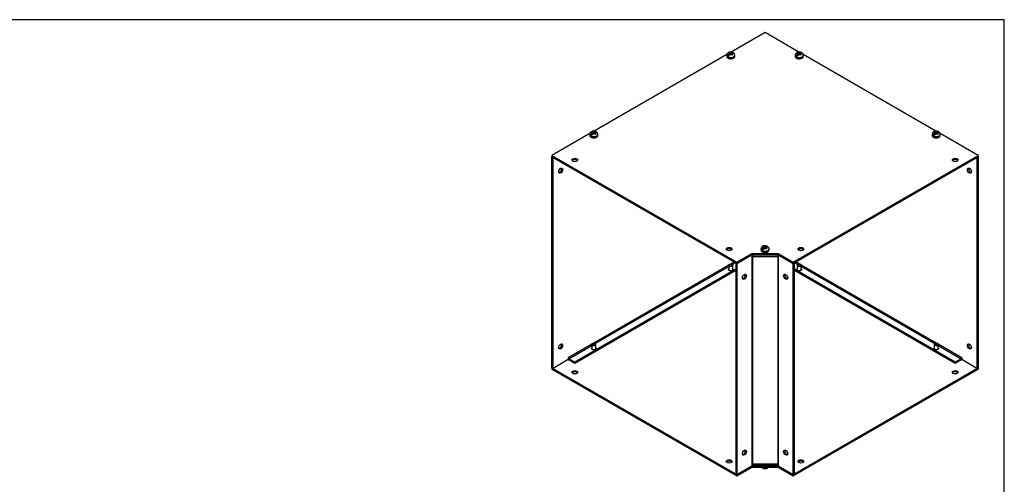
# Model space of a CAD drawing. Header units: inches. Extents: x 0.2 to 89.8, y -0.5 to 59.8.
# Tile 6 of 6: x 44.1 to 89.8, y 38.2 to 59.8. Entities that reach past the tile are written whole.
import ezdxf

# ---------------------------------------------------------------- set-up
doc = ezdxf.new("R2010")
doc.units = ezdxf.units.IN
doc.header["$MEASUREMENT"] = 0
for name, color, linetype in [('COM55548-6', 7, 'Continuous'), ('COM55549-6', 7, 'Continuous'), ('COM55550-6', 7, 'Continuous'), ('Default', 7, 'Continuous'), ('SCS19491', 7, 'Continuous')]:
    doc.layers.add(name, color=color, linetype=linetype)

# ---------------------------------------------------------------- blocks, each defined once
blk = doc.blocks.new('SE5')
at = {"layer": 'COM55548-6', "color": 7, "linetype": 'Continuous'}
for p, q in [((78.7, 59.189), (77.127, 58.281)), ((80.273, 58.28), (78.7, 59.189)), ((76.925, 58.165), (70.763, 54.607)), ((86.637, 54.606), (80.474, 58.165)), ((70.561, 54.49), (68.8, 53.473)), ((88.599, 53.473), (86.838, 54.49)), ((68.8, 53.473), (77.387, 48.516)), ((68.8, 53.473), (68.8, 53.415)), ((68.8, 53.415), (77.387, 48.457)), ((80.012, 48.516), (88.599, 53.473)), ((80.012, 48.457), (88.599, 53.415)), ((88.599, 53.473), (88.599, 53.415)), ((77.387, 48.516), (78.094, 48.924)), ((77.387, 48.457), (78.094, 48.865)), ((77.387, 48.516), (77.387, 48.457)), ((78.094, 48.924), (79.305, 48.924)), ((78.094, 48.924), (78.094, 48.865)), ((78.094, 48.865), (79.305, 48.865)), ((79.305, 48.924), (80.012, 48.516)), ((79.305, 48.924), (79.305, 48.865)), ((79.305, 48.865), (80.012, 48.457)), ((80.012, 48.516), (80.012, 48.457)), ((68.8, 43.617), (77.387, 38.659)), ((68.8, 43.617), (68.8, 43.558)), ((68.8, 43.558), (77.387, 38.6)), ((80.012, 38.6), (88.599, 43.558)), ((80.063, 38.688), (88.549, 43.587)), ((88.599, 43.616), (88.599, 43.558)), ((77.387, 38.659), (78.085, 39.062)), ((77.387, 38.6), (78.094, 39.008)), ((78.094, 39.066), (78.094, 39.008)), ((78.094, 39.008), (79.305, 39.008)), ((78.102, 39.067), (79.298, 39.067)), ((79.305, 39.066), (79.305, 39.008)), ((79.305, 39.008), (80.012, 38.6)), ((79.312, 39.063), (80.012, 38.659)), ((77.387, 38.659), (77.387, 38.6)), ((80.012, 38.659), (80.012, 38.659)), ((80.012, 38.659), (80.012, 38.6))]:
    blk.add_line(p, q, dxfattribs=at)
for centre in [(69.861, 53.269), (87.538, 53.269), (77.034, 49.128), (80.366, 49.128), (69.861, 43.413), (87.538, 43.413), (77.034, 39.271), (80.366, 39.271)]:
    blk.add_ellipse(centre, major_axis=(0.133, 0), ratio=0.57735, dxfattribs=at)
for centre, major_axis, start_param, end_param in [((69.861, 53.211), (-0.133, 0), 3.534412, 5.890366), ((87.538, 53.211), (-0.133, 0), 3.534412, 5.890366), ((77.034, 49.069), (-0.133, 0), 3.534412, 5.890366), ((80.366, 49.069), (-0.133, 0), 3.534412, 5.890366), ((77.109, 48.209), (0.125, 0), 3.141593, 6.283185), ((80.291, 48.209), (0.125, 0), 3.141593, 6.283185), ((70.745, 44.535), (0.125, 0), 3.141593, 6.283185), ((86.655, 44.535), (0.125, 0), 3.141593, 6.283185), ((69.861, 43.354), (-0.133, 0), 3.534412, 5.890366), ((87.538, 43.354), (-0.133, 0), 3.534412, 5.890366), ((77.034, 39.212), (-0.133, 0), 3.534412, 5.890366), ((80.366, 39.212), (-0.133, 0), 3.534412, 5.890366)]:
    blk.add_ellipse(centre, major_axis=major_axis, ratio=0.57735, start_param=start_param, end_param=end_param, dxfattribs=at)
at = {"layer": 'COM55549-6', "color": 7, "linetype": 'Continuous'}
for p, q in [((78.085, 48.86), (77.387, 48.457)), ((78.085, 48.86), (78.085, 39.062)), ((78.11, 48.865), (78.11, 48.778)), ((78.11, 48.778), (78.11, 48.865)), ((78.11, 48.778), (78.11, 48.778)), ((78.11, 48.778), (78.11, 39.156)), ((79.289, 48.778), (78.11, 48.778)), ((79.289, 48.865), (79.289, 48.778)), ((79.289, 48.865), (79.289, 48.778)), ((79.289, 48.778), (79.289, 39.156)), ((79.289, 48.778), (79.289, 48.778)), ((79.315, 48.859), (79.315, 39.062)), ((77.336, 48.486), (77.336, 38.688)), ((77.387, 48.457), (77.336, 48.486)), ((77.387, 48.457), (77.387, 38.659)), ((80.012, 48.457), (80.063, 48.486)), ((80.012, 48.457), (80.012, 48.457)), ((80.012, 38.659), (80.012, 48.457)), ((80.063, 38.688), (80.063, 48.486)), ((80.063, 48.486), (80.063, 48.486)), ((77.387, 38.659), (78.085, 39.062)), ((78.11, 39.156), (78.11, 39.068)), ((78.11, 39.156), (78.11, 39.156)), ((78.11, 39.11), (78.11, 39.156)), ((78.11, 39.156), (79.289, 39.156)), ((78.11, 39.11), (79.289, 39.11)), ((79.289, 39.156), (79.289, 39.156)), ((79.289, 39.156), (79.289, 39.068)), ((79.289, 39.156), (79.289, 39.11)), ((79.315, 39.062), (80.012, 38.659)), ((77.387, 38.659), (77.336, 38.688)), ((80.012, 38.659), (80.063, 38.688))]:
    blk.add_line(p, q, dxfattribs=at)
for centre, major_axis, start_param, end_param in [((78.11, 48.845), (-0.036, 0), 4.712389, 5.497787), ((79.289, 48.845), (0.036, 0), 0.885132, 1.570796), ((77.69, 47.874), (0.066, 0.115), 3.534412, 5.890366), ((79.71, 47.874), (0.066, -0.115), 3.534412, 5.890366), ((77.69, 39.709), (0.066, 0.115), 3.534412, 5.890366), ((79.71, 39.709), (0.067, -0.115), 3.534412, 5.890366), ((78.11, 39.047), (-0.036, 0), 4.712389, 5.497787), ((79.289, 39.047), (0.036, 0), 0.785398, 1.570796)]:
    blk.add_ellipse(centre, major_axis=major_axis, ratio=0.57735, start_param=start_param, end_param=end_param, dxfattribs=at)
for centre, major_axis in [((77.741, 47.844), (-0.066, -0.115)), ((79.659, 47.844), (-0.066, 0.115)), ((77.741, 39.68), (-0.067, -0.115)), ((79.659, 39.68), (-0.067, 0.115))]:
    blk.add_ellipse(centre, major_axis=major_axis, ratio=0.57735, dxfattribs=at)
at = {"layer": 'COM55550-6', "color": 7, "linetype": 'Continuous'}
for p, q in [((68.8, 53.415), (68.851, 53.385)), ((68.8, 43.617), (68.8, 53.415)), ((68.851, 43.587), (68.851, 53.385)), ((88.6, 53.415), (88.549, 53.385)), ((88.549, 53.385), (88.549, 43.587)), ((88.549, 53.385), (88.549, 53.385)), ((88.599, 53.415), (88.6, 53.415)), ((88.6, 53.415), (88.6, 43.617)), ((77.26, 48.53), (77.109, 48.443)), ((77.173, 48.422), (77.311, 48.501)), ((80.089, 48.501), (80.226, 48.422)), ((80.291, 48.443), (80.14, 48.531)), ((77.336, 48.196), (69.861, 43.88)), ((77.336, 48.137), (69.861, 43.821)), ((77.014, 48.389), (70.745, 44.769)), ((70.809, 44.747), (77.014, 48.329)), ((87.539, 43.88), (80.063, 48.196)), ((87.539, 43.821), (80.063, 48.137)), ((86.655, 44.769), (80.385, 48.389)), ((80.386, 48.33), (86.59, 44.748)), ((70.651, 44.714), (69.558, 44.084)), ((69.584, 44.04), (70.65, 44.655)), ((87.842, 44.084), (86.749, 44.715)), ((86.75, 44.656), (87.816, 44.04)), ((69.558, 43.996), (68.851, 43.587)), ((69.558, 44.084), (69.558, 44.084)), ((69.558, 44.084), (69.558, 43.996)), ((69.861, 43.88), (69.584, 44.04)), ((69.861, 43.821), (69.584, 43.981)), ((87.816, 44.04), (87.539, 43.88)), ((87.816, 43.981), (87.539, 43.821)), ((87.842, 44.084), (87.842, 43.996)), ((87.842, 44.084), (87.842, 44.084)), ((88.549, 43.587), (87.842, 43.996)), ((68.8, 43.617), (68.851, 43.587)), ((69.861, 43.821), (69.861, 43.88)), ((87.539, 43.821), (87.539, 43.88)), ((88.6, 43.617), (88.549, 43.587))]:
    blk.add_line(p, q, dxfattribs=at)
for centre, major_axis in [((69.205, 52.773), (-0.066, -0.115)), ((88.195, 52.773), (-0.066, 0.115)), ((69.205, 44.608), (-0.067, -0.115)), ((88.195, 44.608), (-0.066, 0.115))]:
    blk.add_ellipse(centre, major_axis=major_axis, ratio=0.57735, dxfattribs=at)
for centre, major_axis, start_param, end_param in [((69.154, 52.802), (0.067, 0.115), 3.534412, 5.890366), ((88.246, 52.802), (0.067, -0.115), 3.534412, 5.890366), ((69.154, 44.637), (0.067, 0.115), 3.534412, 5.890366), ((88.246, 44.637), (0.067, -0.115), 3.534412, 5.890366), ((69.584, 44.069), (-0.018, 0.0312), 0.785398, 2.356194), ((69.584, 44.069), (-0.054, 0.0935), 2.015584, 2.356194), ((87.816, 44.069), (-0.018, -0.0312), 0.785398, 2.356194), ((87.816, 44.069), (-0.054, -0.0935), 0.785398, 1.126008)]:
    blk.add_ellipse(centre, major_axis=major_axis, ratio=0.57735, start_param=start_param, end_param=end_param, dxfattribs=at)
at = {"layer": 'SCS19491', "color": 7, "linetype": 'Continuous'}
for p, q in [((76.921, 58.136), (76.921, 58.087)), ((77.029, 58.126), (76.957, 58.085)), ((77.035, 58.264), (76.995, 58.238)), ((76.995, 58.238), (77.018, 58.23)), ((77.018, 58.23), (77.062, 58.207)), ((77.062, 58.207), (77.022, 58.183)), ((77.035, 58.221), (77.035, 58.264)), ((77.104, 58.231), (77.057, 58.257)), ((77.062, 58.157), (77.062, 58.207)), ((77.093, 58.176), (77.062, 58.193)), ((77.064, 58.159), (77.106, 58.183)), ((77.153, 58.259), (77.104, 58.231)), ((77.104, 58.231), (77.104, 58.182)), ((77.106, 58.183), (77.152, 58.159)), ((77.149, 58.195), (77.117, 58.177)), ((77.149, 58.208), (77.195, 58.235)), ((77.195, 58.183), (77.149, 58.208)), ((77.149, 58.16), (77.149, 58.208)), ((77.174, 58.144), (77.214, 58.17)), ((77.214, 58.17), (77.195, 58.183)), ((77.296, 58.087), (77.296, 58.136)), ((80.103, 58.136), (80.103, 58.087)), ((80.211, 58.126), (80.139, 58.085)), ((80.217, 58.264), (80.177, 58.238)), ((80.177, 58.238), (80.2, 58.23)), ((80.2, 58.23), (80.244, 58.207)), ((80.244, 58.207), (80.204, 58.183)), ((80.217, 58.221), (80.217, 58.264)), ((80.286, 58.231), (80.239, 58.257)), ((80.244, 58.157), (80.244, 58.207)), ((80.275, 58.176), (80.244, 58.193)), ((80.246, 58.159), (80.288, 58.183)), ((80.335, 58.259), (80.286, 58.231)), ((80.286, 58.231), (80.286, 58.182)), ((80.288, 58.183), (80.334, 58.159)), ((80.331, 58.195), (80.299, 58.177)), ((80.331, 58.208), (80.377, 58.235)), ((80.377, 58.183), (80.331, 58.208)), ((80.331, 58.16), (80.331, 58.208)), ((80.355, 58.144), (80.396, 58.17)), ((80.396, 58.17), (80.377, 58.183)), ((80.478, 58.087), (80.478, 58.136)), ((70.557, 54.461), (70.557, 54.412)), ((70.665, 54.452), (70.593, 54.411)), ((70.671, 54.59), (70.631, 54.564)), ((70.631, 54.564), (70.654, 54.556)), ((70.654, 54.556), (70.698, 54.532)), ((70.698, 54.532), (70.658, 54.509)), ((70.671, 54.547), (70.671, 54.59)), ((70.74, 54.557), (70.693, 54.582)), ((70.698, 54.483), (70.698, 54.532)), ((70.729, 54.502), (70.698, 54.518)), ((70.7, 54.485), (70.742, 54.509)), ((70.789, 54.585), (70.74, 54.557)), ((70.74, 54.557), (70.74, 54.508)), ((70.742, 54.509), (70.788, 54.484)), ((70.785, 54.521), (70.753, 54.503)), ((70.785, 54.533), (70.831, 54.56)), ((70.831, 54.509), (70.785, 54.533)), ((70.785, 54.486), (70.785, 54.533)), ((70.81, 54.469), (70.85, 54.495)), ((70.85, 54.495), (70.831, 54.509)), ((70.932, 54.412), (70.932, 54.461)), ((86.467, 54.461), (86.467, 54.412)), ((86.575, 54.452), (86.503, 54.411)), ((86.581, 54.59), (86.541, 54.564)), ((86.541, 54.564), (86.564, 54.556)), ((86.564, 54.556), (86.608, 54.532)), ((86.608, 54.532), (86.568, 54.509)), ((86.581, 54.547), (86.581, 54.59)), ((86.65, 54.557), (86.603, 54.582)), ((86.608, 54.483), (86.608, 54.532)), ((86.639, 54.502), (86.608, 54.518)), ((86.61, 54.485), (86.652, 54.509)), ((86.699, 54.585), (86.65, 54.557)), ((86.65, 54.557), (86.65, 54.508)), ((86.652, 54.509), (86.698, 54.484)), ((86.694, 54.521), (86.663, 54.503)), ((86.694, 54.533), (86.741, 54.56)), ((86.741, 54.509), (86.694, 54.533)), ((86.694, 54.486), (86.694, 54.533)), ((86.719, 54.469), (86.76, 54.495)), ((86.76, 54.495), (86.741, 54.509)), ((86.842, 54.412), (86.842, 54.461)), ((78.512, 49.138), (78.512, 49.089)), ((78.62, 49.128), (78.548, 49.087)), ((78.626, 49.266), (78.586, 49.24)), ((78.586, 49.24), (78.609, 49.232)), ((78.609, 49.232), (78.653, 49.209)), ((78.653, 49.209), (78.613, 49.186)), ((78.626, 49.223), (78.626, 49.266)), ((78.695, 49.233), (78.648, 49.259)), ((78.653, 49.159), (78.653, 49.209)), ((78.684, 49.178), (78.653, 49.195)), ((78.655, 49.161), (78.697, 49.185)), ((78.744, 49.261), (78.695, 49.233)), ((78.695, 49.233), (78.695, 49.184)), ((78.697, 49.185), (78.743, 49.161)), ((78.74, 49.197), (78.708, 49.179)), ((78.74, 49.21), (78.786, 49.237)), ((78.786, 49.185), (78.74, 49.21)), ((78.74, 49.163), (78.74, 49.21)), ((78.765, 49.146), (78.805, 49.172)), ((78.805, 49.172), (78.786, 49.185)), ((78.887, 49.089), (78.887, 49.138)), ((77.014, 48.381), (77.014, 48.163)), ((77.063, 48.432), (77.041, 48.42)), ((77.176, 48.42), (77.155, 48.432)), ((77.204, 48.163), (77.204, 48.381)), ((80.196, 48.381), (80.196, 48.163)), ((80.245, 48.432), (80.223, 48.42)), ((80.358, 48.42), (80.337, 48.432)), ((80.386, 48.163), (80.386, 48.381)), ((70.65, 44.707), (70.65, 44.488)), ((70.699, 44.758), (70.677, 44.746)), ((70.812, 44.746), (70.791, 44.758)), ((70.84, 44.488), (70.84, 44.707)), ((86.56, 44.707), (86.56, 44.488)), ((86.609, 44.758), (86.587, 44.746)), ((86.722, 44.746), (86.701, 44.758)), ((86.75, 44.488), (86.75, 44.707))]:
    blk.add_line(p, q, dxfattribs=at)
for centre, radius, start, end in [((77.056, 58.134), 0.134, 117.1731, 178.7739), ((77.099, 58.063), 0.144, 122.6431, 170.9725), ((77.108, 58.045), 0.237, 68.4066, 118.4324), ((77.142, 58.038), 0.144, 122.6435, 170.9722), ((77.022, 58.194), 0.0717, 61.1579, 79.3273), ((77.098, 58.058), 0.114, 48.339, 61.6041), ((77.171, 58.137), 0.124, 359.2407, 52.7528), ((80.238, 58.134), 0.134, 117.1731, 178.7739), ((80.281, 58.063), 0.144, 122.6431, 170.9725), ((80.289, 58.045), 0.237, 68.4066, 118.4324), ((80.324, 58.038), 0.144, 122.6435, 170.9722), ((80.204, 58.194), 0.0717, 61.1579, 79.3273), ((80.28, 58.058), 0.114, 48.339, 61.6041), ((80.353, 58.137), 0.124, 359.2407, 52.7528), ((70.692, 54.46), 0.134, 117.1731, 178.7739), ((70.735, 54.388), 0.144, 122.6431, 170.9725), ((70.744, 54.371), 0.237, 68.4066, 118.4324), ((70.778, 54.364), 0.144, 122.6435, 170.9722), ((70.658, 54.52), 0.0717, 61.1579, 79.3273), ((70.734, 54.384), 0.114, 48.339, 61.6041), ((70.807, 54.463), 0.124, 359.2407, 52.7528), ((86.602, 54.46), 0.134, 117.1731, 178.7739), ((86.645, 54.388), 0.144, 122.6431, 170.9725), ((86.653, 54.371), 0.237, 68.4066, 118.4324), ((86.688, 54.364), 0.144, 122.6435, 170.9722), ((86.568, 54.52), 0.0717, 61.1579, 79.3273), ((86.644, 54.384), 0.114, 48.339, 61.6041), ((86.717, 54.463), 0.124, 359.2407, 52.7528), ((78.647, 49.136), 0.134, 117.1731, 178.7739), ((78.69, 49.065), 0.144, 122.6431, 170.9725), ((78.698, 49.047), 0.237, 68.4066, 118.4324), ((78.733, 49.04), 0.144, 122.6435, 170.9722), ((78.613, 49.196), 0.0717, 61.1579, 79.3273), ((78.689, 49.06), 0.114, 48.339, 61.6041), ((78.762, 49.139), 0.124, 359.2407, 52.7528), ((78.64, 39.083), 0.128, 216.0798, 232.1448)]:
    blk.add_arc(centre, radius, start, end, dxfattribs=at)
for centre, major_axis, start_param, end_param in [((77.109, 58.136), (0.187, 0), 3.13519, 6.283185), ((77.109, 58.209), (0.0975, 0), 2.760151, 3.614224), ((77.109, 58.209), (0.0975, 0), 1.098165, 2.133766), ((77.109, 58.209), (-0.0975, 0), 1.098165, 2.03117), ((77.109, 58.209), (-0.0975, 0), 2.657556, 3.614224), ((77.109, 58.136), (0.187, 0), 0, 0.000471), ((80.291, 58.136), (0.187, 0), 3.13519, 6.283185), ((80.291, 58.209), (0.0975, 0), 2.760151, 3.614224), ((80.291, 58.209), (0.0975, 0), 1.098165, 2.133766), ((80.291, 58.209), (-0.0975, 0), 1.098165, 2.03117), ((80.291, 58.209), (-0.0975, 0), 2.657556, 3.614224), ((80.291, 58.136), (0.187, 0), 0, 0.000471), ((77.109, 58.087), (-0.188, 0), 0, 3.141593), ((77.109, 58.148), (-0.186, 0), 0.623612, 0.947184), ((80.291, 58.087), (-0.187, 0), 0, 3.141593), ((80.291, 58.148), (-0.186, 0), 0.623612, 0.947184), ((70.745, 54.461), (0.187, 0), 3.13519, 6.283185), ((70.745, 54.535), (0.0975, 0), 2.760151, 3.614224), ((70.745, 54.535), (0.0975, 0), 1.098165, 2.133766), ((70.745, 54.535), (-0.0975, 0), 1.098165, 2.03117), ((70.745, 54.535), (-0.0975, 0), 2.657556, 3.614224), ((70.745, 54.461), (0.187, 0), 0, 0.000471), ((86.655, 54.461), (0.187, 0), 3.13519, 6.283185), ((86.655, 54.535), (0.0975, 0), 2.760151, 3.614224), ((86.655, 54.535), (0.0975, 0), 1.098165, 2.133766), ((86.655, 54.535), (-0.0975, 0), 1.098165, 2.03117), ((86.655, 54.535), (-0.0975, 0), 2.657556, 3.614224), ((86.655, 54.461), (0.187, 0), 0, 0.000471), ((70.745, 54.412), (-0.188, 0), 0, 3.141593), ((70.745, 54.474), (-0.186, 0), 0.623612, 0.947184), ((86.655, 54.412), (-0.188, 0), 0, 3.141593), ((86.655, 54.474), (-0.186, 0), 0.623612, 0.947184), ((78.7, 49.138), (0.187, 0), 3.13519, 6.283185), ((78.7, 49.089), (-0.187, 0), 0, 3.141593), ((78.7, 49.15), (-0.186, 0), 0.623612, 0.947184), ((78.7, 49.211), (0.0975, 0), 2.760151, 3.614224), ((78.7, 49.211), (0.0975, 0), 1.098165, 2.133766), ((78.7, 49.211), (-0.0975, 0), 1.098165, 2.03117), ((78.7, 49.211), (-0.0975, 0), 2.657556, 3.614224), ((78.7, 49.138), (0.187, 0), 0, 0.000471), ((77.109, 48.381), (-0.095, 0), 5.497787, 6.283185), ((77.109, 48.381), (-0.095, 0), 0, 3.926991), ((80.291, 48.381), (-0.095, 0), 5.497787, 6.283185), ((80.291, 48.381), (-0.095, 0), 0, 3.926991), ((70.745, 44.707), (-0.095, 0), 5.497787, 6.283185), ((70.745, 44.707), (-0.095, 0), 0, 3.926991), ((86.655, 44.707), (-0.095, 0), 5.497787, 6.283185), ((86.655, 44.707), (-0.095, 0), 0, 3.926991), ((78.7, 39.071), (-0.186, 0), 0.623612, 0.947184), ((78.7, 39.083), (-0.187, 0), 0.764565, 2.377028)]:
    blk.add_ellipse(centre, major_axis=major_axis, ratio=0.57735, start_param=start_param, end_param=end_param, dxfattribs=at)
for centre in [(77.109, 48.406), (80.291, 48.406), (70.745, 44.732), (86.655, 44.732)]:
    blk.add_ellipse(centre, major_axis=(0.065, 0), ratio=0.57735, dxfattribs=at)
for points, knots in [([(77.217, 58.235), (77.217, 58.239), (77.216, 58.243), (77.213, 58.249), (77.212, 58.252), (77.208, 58.258), (77.206, 58.26), (77.201, 58.264), (77.198, 58.265), (77.192, 58.268), (77.189, 58.268), (77.182, 58.269), (77.179, 58.268), (77.172, 58.267), (77.168, 58.266), (77.161, 58.263), (77.157, 58.261), (77.153, 58.259)], [0, 0, 0, 0, 0.125, 0.125, 0.25, 0.25, 0.375, 0.375, 0.5, 0.5, 0.625, 0.625, 0.75, 0.75, 0.875, 0.875, 1, 1, 1, 1]), ([(77.195, 58.235), (77.199, 58.237), (77.203, 58.239), (77.211, 58.242), (77.214, 58.243), (77.221, 58.244), (77.225, 58.244), (77.231, 58.244), (77.234, 58.243), (77.24, 58.241), (77.243, 58.239), (77.246, 58.237), (77.246, 58.237), (77.246, 58.237)], [0, 0, 0, 0, 0.125, 0.125, 0.25, 0.25, 0.375, 0.375, 0.5, 0.5, 0.625, 0.625, 0.6402137, 0.6402137, 0.6402137, 0.6402137]), ([(80.399, 58.235), (80.399, 58.239), (80.398, 58.243), (80.395, 58.249), (80.394, 58.252), (80.39, 58.258), (80.388, 58.26), (80.383, 58.264), (80.38, 58.265), (80.374, 58.268), (80.371, 58.268), (80.364, 58.269), (80.361, 58.268), (80.354, 58.267), (80.35, 58.266), (80.343, 58.263), (80.339, 58.261), (80.335, 58.259)], [0, 0, 0, 0, 0.125, 0.125, 0.25, 0.25, 0.375, 0.375, 0.5, 0.5, 0.625, 0.625, 0.75, 0.75, 0.875, 0.875, 1, 1, 1, 1]), ([(80.377, 58.235), (80.381, 58.237), (80.385, 58.239), (80.392, 58.242), (80.396, 58.243), (80.403, 58.244), (80.407, 58.244), (80.413, 58.244), (80.416, 58.243), (80.422, 58.241), (80.425, 58.239), (80.428, 58.237), (80.428, 58.237), (80.428, 58.237)], [0, 0, 0, 0, 0.125, 0.125, 0.25, 0.25, 0.375, 0.375, 0.5, 0.5, 0.625, 0.625, 0.6402137, 0.6402137, 0.6402137, 0.6402137]), ([(76.923, 58.085), (76.923, 58.076), (76.923, 58.059), (76.939, 58.032), (76.966, 58.006), (77.003, 57.986), (77.049, 57.972), (77.099, 57.967), (77.149, 57.969), (77.198, 57.98), (77.222, 57.992), (77.236, 57.999)], [0, 0, 0, 0, 0.073613, 0.180457, 0.290544, 0.407156, 0.526746, 0.646138, 0.765418, 0.885197, 1, 1, 1, 1]), ([(77.236, 57.999), (77.243, 58.003), (77.261, 58.014), (77.283, 58.038), (77.296, 58.065), (77.295, 58.079), (77.294, 58.084)], [0, 0, 0, 0, 0.191059, 0.554301, 0.86368, 1, 1, 1, 1]), ([(80.105, 58.085), (80.105, 58.076), (80.105, 58.059), (80.121, 58.032), (80.148, 58.006), (80.185, 57.986), (80.231, 57.972), (80.281, 57.967), (80.331, 57.969), (80.38, 57.98), (80.404, 57.992), (80.418, 57.999)], [0, 0, 0, 0, 0.073613, 0.180457, 0.290544, 0.407156, 0.526746, 0.646138, 0.765418, 0.885197, 1, 1, 1, 1]), ([(80.418, 57.999), (80.425, 58.003), (80.443, 58.014), (80.465, 58.038), (80.477, 58.065), (80.477, 58.079), (80.476, 58.084)], [0, 0, 0, 0, 0.191059, 0.554301, 0.86368, 1, 1, 1, 1]), ([(70.853, 54.561), (70.853, 54.565), (70.852, 54.569), (70.849, 54.575), (70.848, 54.578), (70.844, 54.584), (70.842, 54.586), (70.837, 54.59), (70.834, 54.591), (70.828, 54.593), (70.825, 54.594), (70.818, 54.594), (70.815, 54.594), (70.808, 54.593), (70.804, 54.592), (70.797, 54.589), (70.793, 54.587), (70.789, 54.585)], [0, 0, 0, 0, 0.125, 0.125, 0.25, 0.25, 0.375, 0.375, 0.5, 0.5, 0.625, 0.625, 0.75, 0.75, 0.875, 0.875, 1, 1, 1, 1]), ([(70.831, 54.56), (70.835, 54.563), (70.839, 54.565), (70.847, 54.567), (70.85, 54.568), (70.857, 54.57), (70.861, 54.57), (70.867, 54.569), (70.871, 54.569), (70.876, 54.567), (70.879, 54.565), (70.882, 54.563), (70.882, 54.563), (70.882, 54.563)], [0, 0, 0, 0, 0.125, 0.125, 0.25, 0.25, 0.375, 0.375, 0.5, 0.5, 0.625, 0.625, 0.6402137, 0.6402137, 0.6402137, 0.6402137]), ([(86.763, 54.561), (86.763, 54.565), (86.762, 54.569), (86.759, 54.575), (86.758, 54.578), (86.754, 54.584), (86.751, 54.586), (86.747, 54.59), (86.744, 54.591), (86.738, 54.593), (86.735, 54.594), (86.728, 54.594), (86.725, 54.594), (86.718, 54.593), (86.714, 54.592), (86.707, 54.589), (86.703, 54.587), (86.699, 54.585)], [0, 0, 0, 0, 0.125, 0.125, 0.25, 0.25, 0.375, 0.375, 0.5, 0.5, 0.625, 0.625, 0.75, 0.75, 0.875, 0.875, 1, 1, 1, 1]), ([(86.741, 54.56), (86.745, 54.563), (86.749, 54.565), (86.756, 54.567), (86.76, 54.568), (86.767, 54.57), (86.771, 54.57), (86.777, 54.569), (86.78, 54.569), (86.786, 54.567), (86.789, 54.565), (86.792, 54.563), (86.792, 54.563), (86.792, 54.563)], [0, 0, 0, 0, 0.125, 0.125, 0.25, 0.25, 0.375, 0.375, 0.5, 0.5, 0.625, 0.625, 0.6402137, 0.6402137, 0.6402137, 0.6402137]), ([(70.559, 54.41), (70.559, 54.402), (70.559, 54.385), (70.575, 54.358), (70.602, 54.332), (70.639, 54.312), (70.685, 54.298), (70.735, 54.292), (70.785, 54.295), (70.834, 54.306), (70.858, 54.317), (70.872, 54.324)], [0, 0, 0, 0, 0.073613, 0.180457, 0.290544, 0.407156, 0.526746, 0.646138, 0.765418, 0.885197, 1, 1, 1, 1]), ([(70.872, 54.324), (70.879, 54.329), (70.897, 54.34), (70.919, 54.364), (70.932, 54.391), (70.931, 54.405), (70.93, 54.41)], [0, 0, 0, 0, 0.191059, 0.554301, 0.86368, 1, 1, 1, 1]), ([(86.469, 54.41), (86.469, 54.402), (86.469, 54.385), (86.485, 54.358), (86.512, 54.332), (86.549, 54.312), (86.595, 54.298), (86.645, 54.292), (86.695, 54.295), (86.744, 54.306), (86.768, 54.317), (86.782, 54.324)], [0, 0, 0, 0, 0.073613, 0.180457, 0.290544, 0.407156, 0.526746, 0.646138, 0.765418, 0.885197, 1, 1, 1, 1]), ([(86.782, 54.324), (86.789, 54.329), (86.807, 54.34), (86.829, 54.364), (86.841, 54.391), (86.841, 54.405), (86.84, 54.41)], [0, 0, 0, 0, 0.191059, 0.554301, 0.86368, 1, 1, 1, 1]), ([(78.514, 49.087), (78.514, 49.078), (78.514, 49.061), (78.53, 49.034), (78.557, 49.008), (78.594, 48.988), (78.64, 48.974), (78.69, 48.969), (78.74, 48.971), (78.789, 48.982), (78.813, 48.994), (78.827, 49.001)], [0, 0, 0, 0, 0.073613, 0.180457, 0.290544, 0.407156, 0.526746, 0.646138, 0.765418, 0.885197, 1, 1, 1, 1]), ([(78.808, 49.237), (78.808, 49.241), (78.807, 49.245), (78.804, 49.252), (78.803, 49.255), (78.799, 49.26), (78.797, 49.262), (78.792, 49.266), (78.789, 49.267), (78.783, 49.27), (78.78, 49.27), (78.773, 49.271), (78.77, 49.27), (78.763, 49.269), (78.759, 49.268), (78.752, 49.265), (78.748, 49.263), (78.744, 49.261)], [0, 0, 0, 0, 0.125, 0.125, 0.25, 0.25, 0.375, 0.375, 0.5, 0.5, 0.625, 0.625, 0.75, 0.75, 0.875, 0.875, 1, 1, 1, 1]), ([(78.786, 49.237), (78.79, 49.239), (78.794, 49.241), (78.801, 49.244), (78.805, 49.245), (78.812, 49.246), (78.816, 49.246), (78.822, 49.246), (78.825, 49.245), (78.831, 49.243), (78.834, 49.241), (78.837, 49.239), (78.837, 49.239), (78.837, 49.239)], [0, 0, 0, 0, 0.125, 0.125, 0.25, 0.25, 0.375, 0.375, 0.5, 0.5, 0.625, 0.625, 0.6402137, 0.6402137, 0.6402137, 0.6402137]), ([(78.827, 49.001), (78.834, 49.005), (78.852, 49.016), (78.874, 49.04), (78.886, 49.067), (78.886, 49.081), (78.885, 49.086)], [0, 0, 0, 0, 0.191059, 0.554301, 0.86368, 1, 1, 1, 1]), ([(78.548, 39.008), (78.549, 39.004), (78.55, 39.001), (78.553, 38.994), (78.554, 38.991), (78.558, 38.986), (78.56, 38.983), (78.565, 38.98), (78.568, 38.978), (78.574, 38.976), (78.577, 38.975), (78.584, 38.975), (78.587, 38.975), (78.591, 38.976), (78.592, 38.976), (78.593, 38.976)], [0, 0, 0, 0, 0.125, 0.125, 0.25, 0.25, 0.375, 0.375, 0.5, 0.5, 0.625, 0.625, 0.75, 0.75, 0.7799802, 0.7799802, 0.7799802, 0.7799802]), ([(78.613, 38.953), (78.61, 38.954), (78.608, 38.955), (78.603, 38.959), (78.601, 38.961), (78.597, 38.966), (78.595, 38.969), (78.592, 38.976), (78.592, 38.98), (78.591, 38.984)], [0.5031567, 0.5031567, 0.5031567, 0.5031567, 0.625, 0.625, 0.75, 0.75, 0.875, 0.875, 1, 1, 1, 1]), ([(78.614, 38.953), (78.624, 38.949), (78.647, 38.941), (78.692, 38.936), (78.743, 38.939), (78.791, 38.952), (78.831, 38.975), (78.853, 38.995), (78.861, 39.007), (78.862, 39.008)], [0, 0, 0, 0, 0.0862632, 0.221728, 0.359594, 0.5024472, 0.6328536, 0.7529405, 0.7629241, 0.7629241, 0.7629241, 0.7629241])]:
    blk.add_open_spline(points, degree=3, knots=knots, dxfattribs=at)
blk = doc.blocks.new('BORDER')
at = {"layer": 'Default', "color": 7, "linetype": 'Continuous'}
for p, q in [((0, 27.86), (-41.86, 27.86)), ((0, 0), (0, 27.86))]:
    blk.add_line(p, q, dxfattribs=at)

msp = doc.modelspace()

# ---------------------------------------------------------------- block references
at = {"layer": 'Default', "color": 7, "xscale": 2.14, "yscale": 2.14, "zscale": 2.14}
msp.add_blockref('BORDER', (89.818, 0.161), dxfattribs=at)
at = {"layer": 'Default'}
msp.add_blockref('SE5', (0, 0), dxfattribs=at)

doc.saveas('drawing.dxf')
